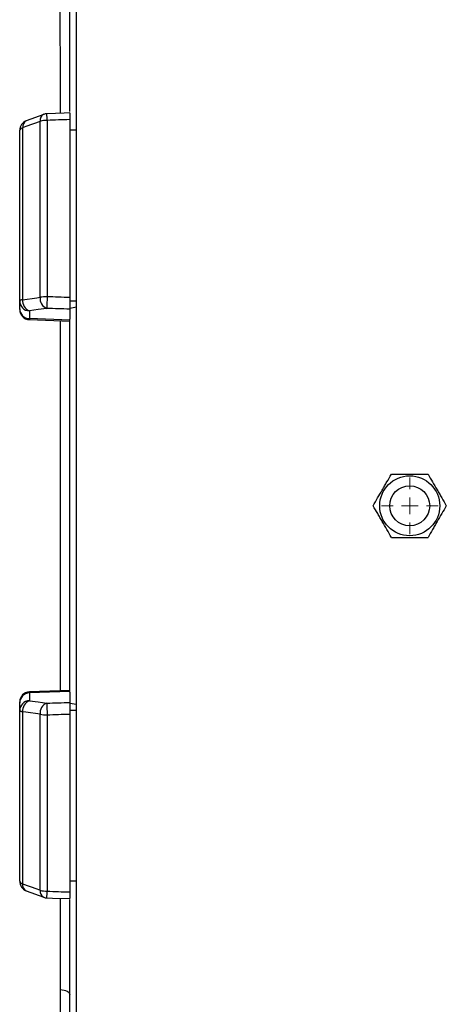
# Model space of a CAD drawing. Header units: millimetres. Extents: x 3 to 2256, y 2 to 1102.
# Tile 4 of 15: x 445 to 573, y 352 to 648. Entities that reach past the tile are written whole.
import ezdxf

# ---------------------------------------------------------------- set-up
doc = ezdxf.new("R2010")
doc.units = ezdxf.units.MM

# ---------------------------------------------------------------- blocks, each defined once
blk = doc.blocks.new('SW_CENTERMARKSYMBOL_0')
at = {"color": 0, "linetype": 'Continuous', "lineweight": 18}
for p, q in [((0, 5), (0, 8.5)), ((-5, 0), (-8.5, 0)), ((0, 0), (-2.5, 0)), ((0, 0), (0, 2.5)), ((0, 0), (0, -2.5)), ((0, 0), (2.5, 0)), ((5, 0), (8.5, 0)), ((0, -5), (0, -8.5))]:
    blk.add_line(p, q, dxfattribs=at)

msp = doc.modelspace()

# ---------------------------------------------------------------- linework, layer by layer
at = {"color": 7, "linetype": 'Continuous', "lineweight": 25}
for p, q in [((461.92, 501.65), (461.92, 845.65)), ((459.92, 620.03), (459.92, 710.48)), ((452.12, 619.22), (446.87, 617.25)), ((445.8, 615.15), (445.8, 563.54)), ((451.04, 564.27), (451.04, 617.12)), ((453.17, 617.41), (453.17, 564.43)), ((459.92, 617.64), (459.92, 564.19)), ((444.92, 563.15), (444.92, 614.44)), ((461.92, 614.44), (459.92, 614.44)), ((444.92, 560.82), (444.92, 563.15)), ((461.92, 563.15), (459.92, 563.15)), ((444.92, 560.56), (444.92, 560.82)), ((447.82, 560.2), (447.82, 557.87)), ((459.92, 561.02), (461.92, 561.37)), ((459.92, 560.69), (459.92, 557.66)), ((459.92, 557.45), (447.82, 557.87)), ((447.82, 557.56), (459.92, 557.14)), ((459.92, 445.64), (459.92, 557.66)), ((461.92, 157.65), (461.92, 501.65)), ((459.92, 446.16), (447.82, 445.74)), ((459.92, 445.85), (447.82, 445.43)), ((447.82, 445.43), (447.82, 443.1)), ((459.92, 445.64), (459.92, 442.61)), ((444.92, 442.48), (444.92, 442.74)), ((444.92, 440.15), (444.92, 442.48)), ((461.92, 441.93), (459.92, 442.28)), ((444.92, 388.86), (444.92, 440.15)), ((445.8, 439.76), (445.8, 388.15)), ((451.04, 386.18), (451.04, 439.03)), ((453.17, 438.87), (453.17, 385.89)), ((461.92, 440.15), (459.92, 440.15)), ((459.92, 439.11), (459.92, 385.66)), ((461.92, 388.86), (459.92, 388.86)), ((446.87, 386.05), (452.12, 384.08)), ((459.92, 292.82), (459.92, 383.35))]:
    msp.add_line(p, q, dxfattribs=at)
at = {"color": 8, "linetype": 'Continuous', "lineweight": 25}
for p, q in [((447.82, 557.87), (447.82, 557.56)), ((447.82, 445.74), (447.82, 445.43))]:
    msp.add_line(p, q, dxfattribs=at)
at = {"color": 7, "linetype": 'Continuous', "lineweight": 25, "flags": 128}
for points in [[(459.97, 619.63), (458.24, 619.58), (453.07, 619.41)], [(451.04, 617.12), (446.8, 615.53), (445.8, 615.15)], [(445.8, 563.54), (445.6, 563.5), (445.43, 563.46), (445.28, 563.41), (445.15, 563.36), (445.05, 563.31), (444.98, 563.26), (444.94, 563.21), (444.92, 563.15)], [(445.8, 563.54), (450.04, 564.13), (451.04, 564.27)], [(453.06, 560.93), (450.5, 560.57), (447.82, 560.2)], [(447.82, 443.1), (450.5, 442.73), (453.06, 442.37)], [(445.8, 439.76), (445.6, 439.8), (445.43, 439.84), (445.28, 439.89), (445.15, 439.94), (445.05, 439.99), (444.98, 440.04), (444.94, 440.09), (444.92, 440.15)], [(451.04, 439.03), (446.8, 439.62), (445.8, 439.76)], [(445.8, 388.15), (450.04, 386.56), (451.04, 386.18)], [(453.07, 383.89), (454.79, 383.84), (459.97, 383.67)], [(457.14, 356.36), (457.7, 356.31), (458.22, 356.21), (458.7, 356.06), (459.12, 355.87), (459.46, 355.64), (459.72, 355.38), (459.87, 355.1), (459.92, 354.81)]]:
    msp.add_lwpolyline(points, dxfattribs=at)
at = {"color": 7, "linetype": 'Continuous', "lineweight": 25}
for radius in [9, 6]:
    msp.add_circle((561.92, 501.65), radius, dxfattribs=at)
at = {"color": 8, "linetype": 'Continuous', "lineweight": 25}
for centre, radius, start, end in [((453.06, 617.42), 2.04, 117.6855, 188.3818), ((427.25, 617.13), 25.91, 0.6238, 5.0404), ((447.82, 615.45), 2.03, 117.5644, 188.4179), ((447.82, 387.85), 2.04, 171.585, 242.4073), ((453.06, 385.88), 2.04, 171.6182, 242.3145), ((414.57, 386.8), 38.61, 355.6865, 358.6503)]:
    msp.add_arc(centre, radius, start, end, dxfattribs=at)
at = {"color": 7, "linetype": 'Continuous', "lineweight": 25}
for centre, radius, start, end in [((453.17, 616.41), 3, 91.8849, 110.553), ((447.92, 614.44), 3, 110.5535, 180), ((445.93, 614.1), 1.06, 96.7296, 161.0233), ((453.05, 610.44), 6.97, 89.0537, 106.7265), ((447.9, 563.17), 2.98, 180.4215, 268.4553), ((448.99, 563.19), 3.21, 173.7429, 248.5193), ((454.24, 563.92), 3.21, 173.7614, 248.5219), ((453.04, 551.9), 12.53, 89.4265, 99.1692), ((654.53, 556.65), 201.52, 177.7877, 178.7824), ((447.9, 560.84), 2.98, 180.4215, 268.4553), ((447.92, 560.56), 3, 180, 268), ((447.92, 442.74), 3, 92, 180), ((447.9, 442.46), 2.98, 91.5447, 179.5785), ((447.9, 440.13), 2.98, 91.5447, 179.5785), ((448.99, 440.11), 3.21, 111.4807, 186.2571), ((454.24, 439.38), 3.21, 111.4781, 186.2386), ((654.53, 446.65), 201.52, 181.2176, 182.2123), ((453.04, 451.4), 12.53, 260.8308, 270.5735), ((447.92, 388.86), 3, 180, 249.4465), ((445.93, 389.2), 1.06, 198.9767, 263.2704), ((453.05, 392.86), 6.97, 253.2735, 270.9463), ((453.17, 386.89), 3, 249.447, 268.1151)]:
    msp.add_arc(centre, radius, start, end, dxfattribs=at)
for centre, major_axis, ratio, start_param, end_param in [((530.88, 501.65), (9822.23, 325.18), 0.012035, 1.577622, 1.57831), ((530.88, 501.65), (9822.23, -340.76), 0.00611, 1.578233, 1.578921), ((530.78, 498.7), (9822.23, -337.8), 0.006057, 1.578219, 1.578917), ((530.78, 504.6), (9822.23, 337.8), 0.006057, 4.704268, 4.704967), ((530.88, 501.65), (9822.23, 340.76), 0.00611, 4.704264, 4.704952), ((530.88, 501.65), (9822.23, -325.18), 0.012035, 4.704875, 4.705563)]:
    msp.add_ellipse(centre, major_axis=major_axis, ratio=ratio, start_param=start_param, end_param=end_param, dxfattribs=at)
at = {"color": 8, "linetype": 'Continuous', "lineweight": 25}
for points, knots in [([(457.12, 619.54), (457.12, 622.22), (457.12, 628.41), (457.11, 637.85), (457.1, 647.91), (457.09, 657.73), (457.08, 667.37), (457.07, 676.79), (457.06, 685.98), (457.04, 694.83), (457.03, 701.18), (457.03, 704.45), (457.02, 705.01)], [0, 0, 0, 0, 0.083802, 0.19342, 0.303039, 0.413418, 0.523797, 0.636576, 0.749355, 0.862963, 0.97657, 1, 1, 1, 1]), ([(457.15, 446.06), (457.15, 449.55), (457.15, 456.8), (457.15, 467.91), (457.15, 480.36), (457.15, 493.85), (457.15, 508.41), (457.15, 523), (457.15, 536.58), (457.15, 547.99), (457.15, 554.51), (457.15, 557.24)], [0, 0, 0, 0, 0.095037, 0.197894, 0.300751, 0.430309, 0.559867, 0.690844, 0.82182, 0.925548, 1, 1, 1, 1]), ([(457.14, 356.36), (457.14, 359.21), (457.15, 364.91), (457.15, 373.71), (457.15, 379.99), (457.15, 383.4), (457.15, 383.76)], [0, 0, 0, 0, 0.3200595, 0.6401188, 0.9618049, 1, 1, 1, 1]), ([(457.1, 298.29), (457.11, 302.2), (457.11, 310.09), (457.12, 320.19), (457.13, 329.3), (457.13, 337.22), (457.14, 346.76), (457.14, 353.26), (457.14, 356.36)], [0, 0, 0, 0, 0.226968, 0.458583, 0.537779, 0.696371, 0.854964, 1, 1, 1, 1])]:
    msp.add_open_spline(points, degree=3, knots=knots, dxfattribs=at)
at = {"color": 7, "linetype": 'Continuous', "lineweight": 25}
for points, knots in [([(459.92, 619.63), (459.92, 619.6), (459.92, 619.54), (459.92, 619.04), (459.92, 618.37), (459.92, 617.85), (459.92, 617.64)], [0, 0, 0, 0, 0.264687, 0.538847, 0.813166, 1, 1, 1, 1]), ([(459.92, 564.19), (459.92, 564), (459.92, 563.8), (459.92, 563.41), (459.92, 563.21), (459.92, 562.82), (459.92, 562.64), (459.92, 562.28), (459.92, 562.1), (459.92, 561.78), (459.92, 561.63), (459.92, 561.35), (459.92, 561.23), (459.92, 561.02), (459.92, 560.93), (459.92, 560.78), (459.92, 560.73), (459.92, 560.69)], [0, 0, 0, 0, 0.125, 0.125, 0.25, 0.25, 0.375, 0.375, 0.5, 0.5, 0.625, 0.625, 0.75, 0.75, 0.875, 0.875, 1, 1, 1, 1]), ([(550.95, 501.65), (551.4, 502.43), (551.85, 503.21), (552.76, 504.79), (553.22, 505.58), (553.92, 506.79), (554.16, 507.2), (554.62, 508), (554.85, 508.4), (555.54, 509.59), (555.99, 510.37), (556.44, 511.15)], [0, 0, 0, 0, 0.25, 0.25, 0.5, 0.5, 0.625, 0.625, 0.75, 0.75, 1, 1, 1, 1]), ([(556.44, 511.15), (557.33, 511.15), (558.25, 511.15), (560.08, 511.15), (561, 511.15), (562.85, 511.15), (563.79, 511.15), (565.62, 511.15), (566.52, 511.15), (567.41, 511.15)], [0, 0, 0, 0, 0.25, 0.25, 0.5, 0.5, 0.75, 0.75, 1, 1, 1, 1]), ([(567.41, 511.15), (567.86, 510.37), (568.31, 509.59), (569.22, 508.01), (569.68, 507.22), (570.38, 506.01), (570.61, 505.6), (571.08, 504.8), (571.31, 504.4), (571.99, 503.21), (572.44, 502.43), (572.89, 501.65)], [0, 0, 0, 0, 0.25, 0.25, 0.5, 0.5, 0.625, 0.625, 0.75, 0.75, 1, 1, 1, 1]), ([(556.44, 492.15), (555.99, 492.93), (555.54, 493.71), (554.63, 495.29), (554.17, 496.08), (553.47, 497.29), (553.23, 497.7), (552.77, 498.5), (552.54, 498.9), (551.85, 500.09), (551.4, 500.87), (550.95, 501.65)], [0, 0, 0, 0, 0.25, 0.25, 0.5, 0.5, 0.625, 0.625, 0.75, 0.75, 1, 1, 1, 1]), ([(572.89, 501.65), (572.45, 500.87), (571.99, 500.09), (571.08, 498.51), (570.62, 497.72), (569.92, 496.51), (569.69, 496.1), (569.23, 495.3), (568.99, 494.9), (568.31, 493.71), (567.86, 492.93), (567.41, 492.15)], [0, 0, 0, 0, 0.25, 0.25, 0.5, 0.5, 0.625, 0.625, 0.75, 0.75, 1, 1, 1, 1]), ([(556.44, 492.15), (557.33, 492.15), (558.25, 492.15), (560.08, 492.15), (561, 492.15), (562.85, 492.15), (563.79, 492.15), (565.62, 492.15), (566.52, 492.15), (567.41, 492.15)], [0, 0, 0, 0, 0.25, 0.25, 0.5, 0.5, 0.75, 0.75, 1, 1, 1, 1]), ([(459.92, 442.61), (459.92, 442.57), (459.92, 442.52), (459.92, 442.38), (459.92, 442.29), (459.92, 442.07), (459.92, 441.95), (459.92, 441.68), (459.92, 441.52), (459.92, 441.2), (459.92, 441.03), (459.92, 440.67), (459.92, 440.48), (459.92, 440.09), (459.92, 439.9), (459.92, 439.5), (459.92, 439.3), (459.92, 439.11)], [0, 0, 0, 0, 0.125, 0.125, 0.25, 0.25, 0.375, 0.375, 0.5, 0.5, 0.625, 0.625, 0.75, 0.75, 0.875, 0.875, 1, 1, 1, 1]), ([(459.92, 385.66), (459.92, 385.36), (459.92, 384.74), (459.92, 384.08), (459.92, 383.7), (459.92, 383.7), (459.92, 383.71)], [0, 0, 0, 0, 0.274616, 0.549235, 0.823778, 1, 1, 1, 1])]:
    msp.add_open_spline(points, degree=3, knots=knots, dxfattribs=at)

# ---------------------------------------------------------------- block references
at = {"color": 7, "linetype": 'Continuous', "lineweight": 18}
msp.add_blockref('SW_CENTERMARKSYMBOL_0', (561.92, 501.65), dxfattribs=at)

doc.saveas('drawing.dxf')
